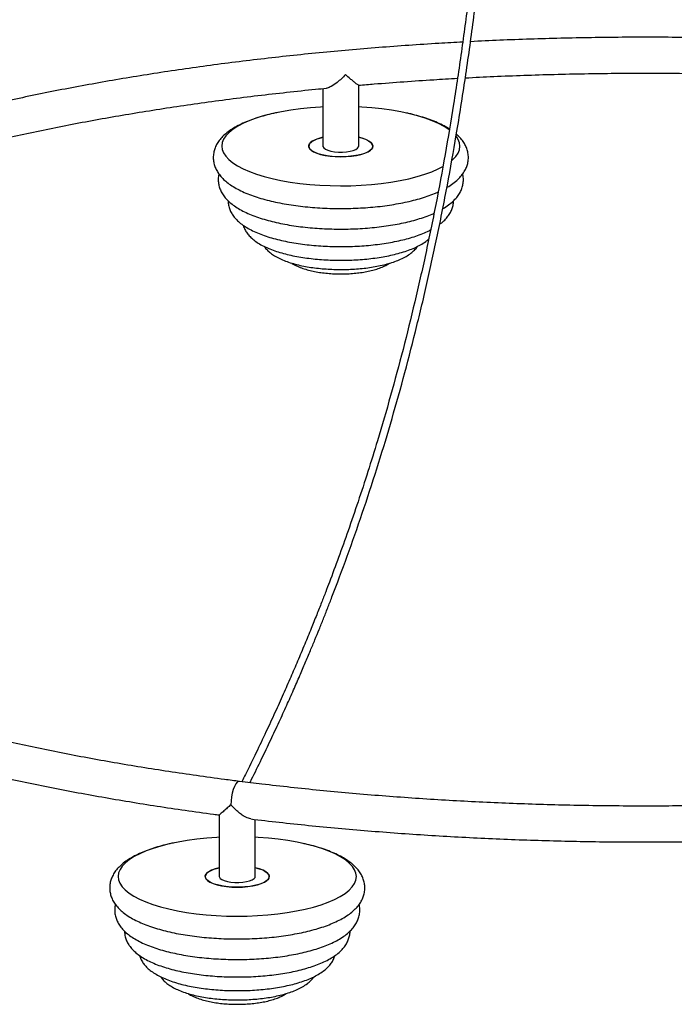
# Paper-space layout '_Dimétrica' of a CAD drawing. Header units: millimetres. Extents: x -788 to 211, y -444 to 934.
# Tile 2 of 7: x -533 to -277, y -440 to -56. Entities that reach past the tile are written whole.
import ezdxf

# ---------------------------------------------------------------- set-up
doc = ezdxf.new("R2010")
doc.units = ezdxf.units.MM

psp = doc.layouts.new('_Dimétrica')

# ---------------------------------------------------------------- linework, layer by layer
at = {"color": 7, "linetype": 'Continuous', "lineweight": 25}
for p, q in [((-414.45, -82.56), (-414.45, -105.03)), ((-400.45, -105.03), (-400.45, -81.2)), ((-454.84, -365.97), (-454.84, -390.03)), ((-440.84, -390.03), (-440.84, -367.76))]:
    psp.add_line(p, q, dxfattribs=at)
at = {"color": 7, "linetype": 'Continuous', "lineweight": 25, "flags": 128}
for points in [[(-414.45, -89.72), (-415.39, -89.77), (-419.34, -90.06), (-423.21, -90.46), (-426.96, -90.98), (-430.56, -91.6), (-433.98, -92.32), (-437.21, -93.14), (-440.2, -94.05), (-442.95, -95.04), (-445.42, -96.11), (-447.61, -97.25), (-449.49, -98.44), (-451.05, -99.69), (-452.28, -100.98), (-453.17, -102.3), (-453.71, -103.63), (-453.9, -104.98), (-453.73, -106.33), (-453.22, -107.67), (-452.35, -108.99), (-451.14, -110.28), (-449.6, -111.53), (-447.74, -112.73), (-445.57, -113.87), (-443.12, -114.95), (-440.39, -115.95), (-437.41, -116.86), (-434.2, -117.69), (-430.79, -118.41), (-427.2, -119.04), (-423.46, -119.56), (-419.6, -119.97), (-415.64, -120.27), (-411.63, -120.45), (-407.58, -120.51), (-403.53, -120.46), (-399.51, -120.28), (-395.55, -119.99), (-391.69, -119.59), (-387.94, -119.08), (-384.34, -118.46), (-380.92, -117.74), (-377.69, -116.92), (-374.7, -116.01), (-371.95, -115.01), (-369.48, -113.94), (-367.64, -113.01)], [(-365.03, -98.72), (-365.3, -98.52), (-367.16, -97.32), (-369.33, -96.18), (-371.78, -95.11), (-374.51, -94.11), (-377.49, -93.2), (-380.7, -92.37), (-384.11, -91.64), (-387.7, -91.01), (-391.44, -90.49), (-395.3, -90.08), (-399.25, -89.79), (-400.45, -89.72)], [(-414.45, -101.58), (-416.07, -102.01), (-417.48, -102.54), (-418.59, -103.14), (-419.39, -103.8), (-419.84, -104.49), (-419.94, -105.19), (-419.68, -105.89), (-419.06, -106.57), (-418.11, -107.2), (-416.86, -107.77), (-415.33, -108.26), (-413.58, -108.66), (-411.65, -108.95), (-409.6, -109.13), (-407.48, -109.19)], [(-400.45, -101.58), (-399.39, -101.84), (-397.89, -102.34), (-396.67, -102.92), (-395.75, -103.56), (-395.18, -104.24), (-394.95, -104.94), (-395.09, -105.65), (-395.58, -106.33), (-396.41, -106.98), (-397.56, -107.58), (-399, -108.1), (-400.68, -108.53), (-402.55, -108.86), (-404.56, -109.08), (-406.66, -109.19), (-408.78, -109.17), (-410.86, -109.04), (-412.84, -108.79), (-414.67, -108.43), (-416.29, -107.97), (-417.66, -107.43), (-418.73, -106.82), (-419.48, -106.16), (-419.88, -105.47), (-419.92, -104.76), (-419.61, -104.06), (-418.94, -103.39), (-417.95, -102.77), (-416.65, -102.21), (-415.09, -101.73), (-414.45, -101.58)], [(-407.48, -109.19), (-405.37, -109.14), (-403.32, -108.96), (-401.38, -108.67), (-399.62, -108.28), (-398.09, -107.79), (-396.82, -107.22), (-395.86, -106.59), (-395.24, -105.92), (-394.96, -105.22), (-395.05, -104.51), (-395.49, -103.82), (-396.27, -103.16), (-397.38, -102.56), (-398.77, -102.03), (-400.42, -101.58), (-400.45, -101.58)], [(-364.21, -110.68), (-363.85, -110.36), (-362.62, -109.08), (-361.73, -107.76), (-361.19, -106.42), (-361, -105.07), (-361.17, -103.72), (-361.68, -102.38), (-362.37, -101.3)], [(-414.45, -105.03), (-414.42, -105.23), (-414.11, -105.74), (-413.47, -106.22), (-412.52, -106.64), (-411.32, -106.97), (-409.92, -107.21)], [(-409.92, -107.21), (-408.41, -107.34), (-406.84, -107.35), (-405.3, -107.25), (-403.87, -107.03), (-402.62, -106.72), (-401.62, -106.32), (-400.9, -105.85), (-400.51, -105.35), (-400.45, -105.03)], [(-454.84, -374.72), (-455.78, -374.77), (-459.73, -375.06), (-463.6, -375.46), (-467.35, -375.98), (-470.95, -376.6), (-474.37, -377.32), (-477.6, -378.14), (-480.59, -379.05), (-483.34, -380.04), (-485.81, -381.11), (-488, -382.25), (-489.88, -383.44), (-491.44, -384.69), (-492.67, -385.98), (-493.56, -387.3), (-494.1, -388.63), (-494.29, -389.98), (-494.12, -391.33), (-493.61, -392.67), (-492.74, -393.99), (-491.53, -395.28), (-489.99, -396.53), (-488.13, -397.73), (-485.96, -398.87), (-483.51, -399.95), (-480.78, -400.94), (-477.8, -401.86), (-474.59, -402.68), (-471.18, -403.41), (-467.59, -404.04), (-463.85, -404.56), (-459.99, -404.97), (-456.04, -405.27), (-452.02, -405.45), (-447.97, -405.51), (-443.92, -405.46), (-439.9, -405.28), (-435.95, -404.99), (-432.08, -404.59), (-428.33, -404.08), (-424.73, -403.46), (-421.31, -402.74), (-418.08, -401.92), (-415.09, -401.01), (-412.34, -400.01), (-409.87, -398.94), (-407.68, -397.81), (-405.8, -396.61), (-404.24, -395.36), (-403.01, -394.08), (-402.12, -392.76), (-401.58, -391.42), (-401.39, -390.07), (-401.56, -388.72), (-402.07, -387.38), (-402.94, -386.06), (-404.15, -384.77), (-405.69, -383.52), (-407.55, -382.32), (-409.72, -381.18), (-412.17, -380.11), (-414.9, -379.11), (-417.88, -378.19), (-421.09, -377.37), (-424.5, -376.64), (-428.09, -376.01), (-431.83, -375.49), (-435.69, -375.08), (-439.64, -374.79), (-440.84, -374.72)], [(-454.84, -386.58), (-456.46, -387.01), (-457.87, -387.54), (-458.99, -388.14), (-459.78, -388.8), (-460.23, -389.49), (-460.33, -390.19), (-460.07, -390.89), (-459.45, -391.57), (-458.5, -392.2), (-457.25, -392.77), (-455.72, -393.26), (-453.97, -393.66), (-452.04, -393.95), (-449.99, -394.13), (-447.88, -394.19)], [(-440.84, -386.57), (-439.78, -386.84), (-438.28, -387.34), (-437.06, -387.92), (-436.14, -388.56), (-435.57, -389.24), (-435.34, -389.94), (-435.48, -390.65), (-435.97, -391.33), (-436.8, -391.98), (-437.95, -392.58), (-439.39, -393.1), (-441.07, -393.53), (-442.94, -393.86), (-444.95, -394.08), (-447.05, -394.19), (-449.17, -394.17), (-451.25, -394.04), (-453.24, -393.79), (-455.06, -393.43), (-456.68, -392.97), (-458.05, -392.43), (-459.12, -391.82), (-459.87, -391.16), (-460.27, -390.47), (-460.31, -389.76), (-460, -389.06), (-459.33, -388.39), (-458.34, -387.77), (-457.04, -387.21), (-455.48, -386.73), (-454.84, -386.58)], [(-447.88, -394.19), (-445.76, -394.14), (-443.71, -393.96), (-441.77, -393.67), (-440.01, -393.28), (-438.48, -392.79), (-437.21, -392.22), (-436.25, -391.59), (-435.63, -390.92), (-435.35, -390.22), (-435.44, -389.51), (-435.88, -388.82), (-436.66, -388.16), (-437.77, -387.56), (-439.17, -387.03), (-440.81, -386.58), (-440.84, -386.57)], [(-454.84, -390.03), (-454.82, -390.23), (-454.5, -390.74), (-453.86, -391.22), (-452.91, -391.64), (-451.71, -391.97), (-450.32, -392.21)], [(-450.32, -392.21), (-448.8, -392.34), (-447.23, -392.35), (-445.69, -392.25), (-444.27, -392.03), (-443.02, -391.72), (-442.01, -391.32), (-441.29, -390.85), (-440.91, -390.35), (-440.84, -390.03)]]:
    psp.add_lwpolyline(points, dxfattribs=at)
at = {"color": 8, "linetype": 'Continuous', "lineweight": 25, "flags": 128}
psp.add_lwpolyline([(-446.97, -352.91), (-447.29, -352.94), (-447.84, -353.26), (-448.39, -353.91), (-448.92, -354.86), (-449.39, -356.06), (-449.78, -357.45), (-450.07, -358.96), (-450.25, -360.52), (-450.32, -362.04)], dxfattribs=at)
at = {"color": 7, "linetype": 'Continuous', "lineweight": 25}
for points, knots in [([(-290.37, 744.91), (-290.38, 744.43), (-290.43, 740.75), (-290.64, 734.1), (-290.97, 725.32), (-291.36, 717.49), (-291.75, 710.62), (-292.23, 703.15), (-292.84, 694.69), (-293.63, 684.85), (-294.88, 670.93), (-296.73, 652.95), (-299.31, 631), (-302.15, 609.05), (-305.19, 587.13), (-308.36, 565.24), (-311.59, 543.36), (-314.95, 520.76), (-318.38, 497.43), (-321.78, 473.33), (-324.98, 449.21), (-327.88, 425.06), (-330.41, 400.92), (-332.6, 376.83), (-334.47, 352.8), (-336.08, 328.85), (-337.46, 304.99), (-338.77, 278.77), (-339.99, 250.19), (-341.16, 219.27), (-342.18, 190.17), (-343.15, 162.86), (-344.11, 137.29), (-345.19, 111.66), (-346.43, 85.95), (-347.9, 60.13), (-349.53, 36.05), (-351.29, 13.74), (-353.14, -6.75), (-355.26, -27.27), (-357.66, -47.79), (-360.38, -68.26), (-363.4, -88.45), (-366.73, -108.32), (-370.35, -127.81), (-374.3, -147.02), (-378.57, -165.9), (-383.15, -184.4), (-388, -202.46), (-392.61, -218.3), (-396.88, -232.03), (-400.69, -243.74), (-404.52, -254.92), (-408.25, -265.37), (-411.18, -273.26), (-413.4, -279.07), (-415.04, -283.32), (-416.94, -288.12), (-419.12, -293.55), (-421.6, -299.61), (-424.25, -305.92), (-427.06, -312.43), (-430, -319.11), (-433.22, -326.25), (-436.74, -333.86), (-440.58, -341.91), (-443.72, -348.37), (-445.6, -352.08), (-446.07, -353.02)], [0, 0, 0, 0, 0.001293, 0.009951, 0.017713, 0.024597, 0.030614, 0.035772, 0.04418, 0.05272, 0.061418, 0.080367, 0.099359, 0.118369, 0.137387, 0.156415, 0.175444, 0.194472, 0.2154, 0.236316, 0.25722, 0.278104, 0.298976, 0.319848, 0.340727, 0.361616, 0.382511, 0.403414, 0.430793, 0.458178, 0.485567, 0.508203, 0.530839, 0.553473, 0.576102, 0.598726, 0.621342, 0.639107, 0.656864, 0.674612, 0.692356, 0.710085, 0.727811, 0.745063, 0.762309, 0.77955, 0.796778, 0.81401, 0.83123, 0.848455, 0.86051, 0.872564, 0.884428, 0.895625, 0.906092, 0.910256, 0.914916, 0.920324, 0.926503, 0.933482, 0.941293, 0.948679, 0.95673, 0.965478, 0.974956, 0.985201, 0.996254, 1, 1, 1, 1]), ([(-442.91, -353.41), (-442.68, -352.97), (-441.15, -349.93), (-438.43, -344.35), (-434.85, -336.88), (-431.59, -329.88), (-428.62, -323.38), (-425.94, -317.37), (-423.53, -311.84), (-421.35, -306.74), (-419.38, -302.07), (-417.58, -297.72), (-415.9, -293.59), (-414.24, -289.45), (-412.57, -285.23), (-409.44, -277.17), (-404.88, -264.98), (-399.03, -248.3), (-393.41, -231.14), (-388.08, -213.61), (-383.05, -195.76), (-378.29, -177.45), (-373.83, -158.72), (-369.68, -139.63), (-365.85, -120.24), (-362.21, -99.82), (-358.81, -78.4), (-355.68, -56.04), (-352.94, -33.6), (-350.55, -11.15), (-348.48, 11.29), (-346.7, 33.67), (-344.98, 58.77), (-343.38, 86.54), (-341.94, 116.94), (-340.72, 147.23), (-339.61, 177.63), (-338.55, 208.19), (-337.43, 238.96), (-336.18, 269.81), (-334.7, 300.77), (-333.04, 329.67), (-331.2, 356.45), (-329.22, 381.09), (-326.92, 405.8), (-324.24, 430.54), (-321.03, 456.41), (-317.36, 483.37), (-313.31, 511.4), (-309.15, 539.41), (-305, 567.41), (-301.64, 590.77), (-299.09, 609.49), (-297.25, 623.53), (-295.51, 637.58), (-293.91, 651.46), (-292.75, 662.37), (-291.97, 670.27), (-291.49, 675.29), (-291.04, 680.18), (-290.6, 685.25), (-290.13, 690.91), (-289.62, 697.54), (-289.1, 704.97), (-288.59, 713.15), (-288.12, 722), (-287.72, 731.73), (-287.45, 739.48), (-287.39, 743.94), (-287.38, 744.92)], [0, 0, 0, 0, 0.00175, 0.012094, 0.021621, 0.03037, 0.038377, 0.045674, 0.052288, 0.058245, 0.063804, 0.068692, 0.073353, 0.078061, 0.082816, 0.087615, 0.105097, 0.122839, 0.140582, 0.15786, 0.17514, 0.192419, 0.209705, 0.226989, 0.244287, 0.261584, 0.280975, 0.300374, 0.319784, 0.33921, 0.358643, 0.378088, 0.397542, 0.424301, 0.451072, 0.477851, 0.504635, 0.531908, 0.559181, 0.586451, 0.613717, 0.640975, 0.662384, 0.683787, 0.705183, 0.726575, 0.747987, 0.772339, 0.796704, 0.821076, 0.845444, 0.869799, 0.881972, 0.894138, 0.906297, 0.918449, 0.930156, 0.934622, 0.938965, 0.943187, 0.947336, 0.952165, 0.957927, 0.964627, 0.971597, 0.979367, 0.987951, 0.997369, 1, 1, 1, 1]), ([(-359.93, -64.43), (-363.02, -64.6), (-370.05, -64.98), (-380.96, -65.7), (-392.67, -66.56), (-404.3, -67.53), (-415.85, -68.6), (-427.31, -69.78), (-438.68, -71.05), (-449.95, -72.42), (-461.11, -73.9), (-472.14, -75.47), (-483.06, -77.14), (-493.83, -78.91), (-504.47, -80.77), (-514.96, -82.73), (-525.3, -84.78), (-535.47, -86.92), (-545.48, -89.15), (-555.31, -91.47), (-564.95, -93.87), (-574.41, -96.37), (-583.68, -98.95), (-592.74, -101.61), (-601.59, -104.35), (-610.24, -107.17), (-618.66, -110.08), (-626.86, -113.06), (-634.83, -116.11), (-642.57, -119.24), (-650.06, -122.44), (-657.31, -125.72), (-664.31, -129.06), (-671.05, -132.47), (-677.54, -135.95), (-683.76, -139.5), (-689.71, -143.11), (-695.39, -146.78), (-700.79, -150.51), (-705.91, -154.31), (-710.74, -158.16), (-715.28, -162.07), (-719.52, -166.04), (-723.46, -170.06), (-727.09, -174.13), (-730.06, -177.76), (-731.69, -180.06), (-732.33, -180.97)], [0, 0, 0, 0, 0.017533, 0.039921, 0.06231, 0.0847, 0.107092, 0.129486, 0.151882, 0.174281, 0.196682, 0.219087, 0.241494, 0.263906, 0.286321, 0.30874, 0.331164, 0.353593, 0.376028, 0.398469, 0.420916, 0.44337, 0.465832, 0.488301, 0.51078, 0.533269, 0.555767, 0.578277, 0.600799, 0.623333, 0.645881, 0.668443, 0.69102, 0.713613, 0.736222, 0.758847, 0.781487, 0.804143, 0.826811, 0.849489, 0.872172, 0.894852, 0.917518, 0.940157, 0.962753, 0.985286, 1, 1, 1, 1]), ([(-134.64, -71.57), (-137.91, -71.18), (-144.95, -70.34), (-155.88, -69.18), (-167.39, -68.05), (-178.98, -67.03), (-190.65, -66.11), (-202.39, -65.3), (-214.18, -64.59), (-226.03, -63.98), (-237.92, -63.48), (-249.84, -63.09), (-261.79, -62.8), (-273.76, -62.61), (-285.74, -62.53), (-297.72, -62.56), (-309.7, -62.69), (-321.66, -62.93), (-333.6, -63.27), (-345.35, -63.71), (-353.1, -64.08), (-356.9, -64.27)], [0, 0, 0, 0, 0.046152, 0.099285, 0.152412, 0.205534, 0.258651, 0.311764, 0.364874, 0.417981, 0.471085, 0.524188, 0.577288, 0.630388, 0.683487, 0.736585, 0.789684, 0.842783, 0.895883, 0.948984, 1, 1, 1, 1]), ([(-358.88, -78.39), (-355.19, -78.2), (-347.59, -77.82), (-336.02, -77.36), (-324.21, -77), (-312.37, -76.74), (-300.52, -76.58), (-288.65, -76.53), (-276.79, -76.58), (-264.93, -76.74), (-253.09, -77), (-241.28, -77.37), (-229.5, -77.84), (-217.77, -78.41), (-206.08, -79.09), (-194.45, -79.87), (-182.89, -80.76), (-171.41, -81.74), (-160.01, -82.83), (-148.71, -84.02), (-140.91, -84.89), (-136.91, -85.39), (-136.6, -85.43)], [0, 0, 0, 0, 0.0496366, 0.1021966, 0.1547586, 0.2073223, 0.2598871, 0.3124527, 0.3650187, 0.4175844, 0.4701495, 0.5227135, 0.575276, 0.6278364, 0.6803944, 0.7329495, 0.7855012, 0.8380491, 0.8905925, 0.9431309, 0.9956639, 1, 1, 1, 1]), ([(-405.6, -77.11), (-405.61, -77.11), (-406.12, -77.67), (-407.2, -78.75), (-409.09, -80.4), (-410.98, -81.68), (-412.44, -82.37), (-412.95, -82.37), (-413.06, -82.36)], [0, 0, 0, 0, 0.001559, 0.212661, 0.429954, 0.724063, 0.942102, 1, 1, 1, 1]), ([(-400.51, -81.24), (-400.57, -81.23), (-400.74, -81.19), (-401.55, -80.58), (-402.64, -79.69), (-403.93, -78.59), (-404.96, -77.68), (-405.6, -77.11), (-405.6, -77.11)], [0, 0, 0, 0, 0.1342938, 0.3866006, 0.5603675, 0.7390342, 0.998445, 1, 1, 1, 1]), ([(-400.5, -81.28), (-398.47, -81.11), (-392.62, -80.6), (-382.85, -79.87), (-372.04, -79.13), (-365.06, -78.74), (-361.98, -78.56)], [0, 0, 0, 0, 0.160011, 0.461037, 0.762086, 1, 1, 1, 1]), ([(-632.91, -130.46), (-632.28, -130.2), (-629.19, -128.93), (-623.4, -126.72), (-615.55, -123.83), (-607.44, -121.01), (-599.1, -118.25), (-590.54, -115.57), (-581.77, -112.97), (-572.78, -110.43), (-563.58, -107.98), (-554.19, -105.61), (-544.6, -103.31), (-534.83, -101.11), (-524.88, -98.98), (-514.77, -96.95), (-504.49, -95), (-494.05, -93.15), (-483.47, -91.39), (-472.74, -89.72), (-461.89, -88.14), (-450.9, -86.66), (-439.81, -85.28), (-428.6, -84), (-419.67, -83.05), (-414.46, -82.56), (-413.05, -82.43)], [0, 0, 0, 0, 0.011411, 0.055415, 0.099445, 0.143501, 0.18758, 0.231681, 0.275802, 0.319942, 0.3641, 0.408274, 0.452464, 0.496667, 0.540883, 0.585111, 0.62935, 0.673599, 0.717857, 0.762123, 0.806398, 0.850679, 0.894967, 0.939261, 0.98356, 1, 1, 1, 1]), ([(-432.28, -91.95), (-432.49, -91.99), (-433.86, -92.25), (-436.22, -92.84), (-439.35, -93.72), (-442.28, -94.7), (-445.02, -95.79), (-447.56, -97), (-449.88, -98.34), (-451.89, -99.77), (-453.57, -101.27), (-454.89, -102.8), (-455.91, -104.38), (-456.64, -106), (-457.1, -107.72), (-457.26, -109.49), (-457.09, -111.29), (-456.62, -113), (-455.86, -114.63), (-454.84, -116.19), (-453.53, -117.69), (-451.91, -119.14), (-449.96, -120.53), (-447.69, -121.85), (-445.16, -123.07), (-442.39, -124.19), (-439.42, -125.19), (-436.28, -126.08), (-432.97, -126.86), (-429.52, -127.55), (-425.94, -128.12), (-422.26, -128.59), (-418.49, -128.96), (-414.66, -129.21), (-411.01, -129.35), (-407.96, -129.39), (-404.92, -129.37), (-401.65, -129.28), (-397.8, -129.06), (-394.01, -128.74), (-390.3, -128.31), (-386.7, -127.77), (-383.22, -127.13), (-379.88, -126.39), (-376.7, -125.55), (-373.71, -124.6), (-371.29, -123.73), (-369.97, -123.12), (-369.51, -122.91)], [0, 0, 0, 0, 0.004364, 0.027958, 0.051697, 0.075625, 0.099795, 0.124265, 0.149084, 0.174227, 0.196791, 0.217913, 0.237553, 0.256035, 0.273774, 0.292667, 0.311039, 0.329298, 0.347889, 0.367315, 0.388024, 0.410285, 0.433979, 0.458549, 0.483301, 0.507832, 0.532081, 0.556077, 0.579866, 0.603495, 0.627001, 0.650413, 0.673757, 0.697052, 0.720316, 0.739395, 0.75164, 0.774879, 0.798133, 0.821411, 0.844727, 0.868098, 0.891546, 0.915094, 0.938774, 0.962626, 0.986698, 1, 1, 1, 1]), ([(-365.12, -98.35), (-365.6, -98.05), (-366.8, -97.28), (-369.02, -96.18), (-371.72, -95.04), (-374.64, -94.01), (-377.74, -93.09), (-380.09, -92.48), (-381.44, -92.2), (-381.65, -92.16)], [0, 0, 0, 0, 0.113659, 0.288121, 0.46137, 0.632661, 0.802086, 0.969964, 1, 1, 1, 1]), ([(-366.1, -121.19), (-366.04, -121.16), (-365.16, -120.69), (-363.7, -119.67), (-361.85, -118.17), (-360.39, -116.6), (-359.27, -115.04), (-358.45, -113.43), (-357.9, -111.72), (-357.65, -109.94), (-357.73, -108.13), (-358.12, -106.39), (-358.8, -104.74), (-359.75, -103.17), (-360.93, -101.69), (-361.89, -100.81), (-362.38, -100.37)], [0, 0, 0, 0, 0.007182, 0.10192, 0.197287, 0.279012, 0.35498, 0.426113, 0.493944, 0.566382, 0.636295, 0.705395, 0.775205, 0.847661, 0.92454, 1, 1, 1, 1]), ([(-454.96, -115.93), (-455.01, -116.11), (-455.22, -116.86), (-455.29, -118.26), (-455.12, -120.02), (-454.63, -121.71), (-453.87, -123.31), (-452.84, -124.84), (-451.52, -126.31), (-449.89, -127.73), (-447.93, -129.09), (-445.66, -130.38), (-443.13, -131.56), (-440.36, -132.63), (-437.41, -133.59), (-434.28, -134.44), (-431, -135.19), (-427.58, -135.82), (-424.04, -136.36), (-420.4, -136.78), (-416.68, -137.1), (-412.9, -137.31), (-409.86, -137.39), (-407.41, -137.41), (-404.97, -137.39), (-401.76, -137.3), (-398, -137.08), (-394.29, -136.76), (-390.67, -136.33), (-387.15, -135.79), (-383.75, -135.15), (-380.5, -134.41), (-377.41, -133.57), (-374.51, -132.61), (-372.41, -131.83), (-371.35, -131.33), (-371.12, -131.22)], [0, 0, 0, 0, 0.008211, 0.034442, 0.059958, 0.085326, 0.111192, 0.138274, 0.167215, 0.1984, 0.231635, 0.266077, 0.300695, 0.334964, 0.36882, 0.402312, 0.435514, 0.468492, 0.501301, 0.533983, 0.566573, 0.599099, 0.631587, 0.644506, 0.661613, 0.694078, 0.726565, 0.759088, 0.791671, 0.824338, 0.857123, 0.890063, 0.923209, 0.956622, 0.990381, 1, 1, 1, 1]), ([(-367.74, -129.49), (-367.49, -129.35), (-366.45, -128.77), (-364.95, -127.67), (-363.27, -126.21), (-361.95, -124.7), (-360.93, -123.15), (-360.21, -121.54), (-359.75, -119.85), (-359.61, -118.1), (-359.69, -116.74), (-359.9, -116.04), (-359.94, -115.9)], [0, 0, 0, 0, 0.045773, 0.190396, 0.320139, 0.441267, 0.553628, 0.659216, 0.760504, 0.868448, 0.973338, 1, 1, 1, 1]), ([(-451.38, -126.37), (-451.38, -126.67), (-451.39, -127.53), (-451.07, -128.94), (-450.45, -130.53), (-449.56, -132.04), (-448.4, -133.48), (-446.94, -134.87), (-445.16, -136.21), (-443.06, -137.47), (-440.66, -138.64), (-438.03, -139.7), (-435.21, -140.64), (-432.22, -141.47), (-429.07, -142.19), (-425.78, -142.8), (-422.38, -143.31), (-418.88, -143.7), (-415.31, -143.99), (-411.75, -144.17), (-409.16, -144.23), (-407.14, -144.23), (-405.07, -144.22), (-402, -144.13), (-398.39, -143.91), (-394.85, -143.58), (-391.4, -143.15), (-388.05, -142.61), (-384.83, -141.97), (-381.76, -141.23), (-378.85, -140.38), (-376.13, -139.41), (-373.99, -138.53), (-372.84, -137.93), (-372.46, -137.72)], [0, 0, 0, 0, 0.013588, 0.040065, 0.066665, 0.094194, 0.123429, 0.15501, 0.189119, 0.22512, 0.261827, 0.298224, 0.334133, 0.369594, 0.404696, 0.439522, 0.474143, 0.508613, 0.542975, 0.577264, 0.609701, 0.615894, 0.633932, 0.66816, 0.702416, 0.736718, 0.771096, 0.805583, 0.840222, 0.875065, 0.91018, 0.945652, 0.981589, 1, 1, 1, 1]), ([(-368.94, -135.57), (-368.37, -135.13), (-367.27, -134.28), (-365.94, -132.84), (-364.88, -131.34), (-364.11, -129.79), (-363.64, -128.14), (-363.43, -126.96), (-363.48, -126.35), (-363.48, -126.33)], [0, 0, 0, 0, 0.188005, 0.367819, 0.53366, 0.688617, 0.836583, 0.994742, 1, 1, 1, 1]), ([(-445.5, -135.9), (-445.45, -136.09), (-445.27, -136.81), (-444.68, -137.98), (-443.74, -139.39), (-442.52, -140.72), (-440.99, -142.01), (-439.15, -143.23), (-436.99, -144.37), (-434.56, -145.4), (-431.93, -146.31), (-429.13, -147.11), (-426.17, -147.79), (-423.09, -148.36), (-419.9, -148.82), (-416.62, -149.18), (-413.27, -149.42), (-410.23, -149.54), (-407.72, -149.57), (-405.22, -149.55), (-402.36, -149.46), (-399.01, -149.24), (-395.72, -148.91), (-392.52, -148.48), (-389.44, -147.94), (-386.49, -147.29), (-383.69, -146.53), (-381.05, -145.67), (-378.59, -144.68), (-376.33, -143.55), (-374.53, -142.47), (-373.57, -141.67), (-373.21, -141.37)], [0, 0, 0, 0, 0.009527, 0.036779, 0.065259, 0.095839, 0.12921, 0.165406, 0.203385, 0.241566, 0.279197, 0.316238, 0.352799, 0.388998, 0.424932, 0.460676, 0.496291, 0.531823, 0.556026, 0.574726, 0.610206, 0.645722, 0.681304, 0.716992, 0.752839, 0.788907, 0.825278, 0.86206, 0.899392, 0.937435, 0.976289, 1, 1, 1, 1]), ([(-437.32, -144.15), (-437.22, -144.3), (-436.83, -144.93), (-435.9, -145.89), (-434.52, -147.06), (-432.8, -148.17), (-430.77, -149.19), (-428.47, -150.11), (-425.97, -150.9), (-423.33, -151.57), (-420.56, -152.11), (-417.68, -152.55), (-414.71, -152.87), (-411.69, -153.08), (-409.28, -153.16), (-407.36, -153.17), (-405.43, -153.16), (-402.86, -153.06), (-399.85, -152.84), (-396.91, -152.51), (-394.07, -152.07), (-391.35, -151.52), (-388.77, -150.85), (-386.33, -150.07), (-384.06, -149.16), (-381.96, -148.09), (-380.17, -146.92), (-378.74, -145.62), (-377.88, -144.71), (-377.57, -144.17), (-377.54, -144.12)], [0, 0, 0, 0, 0.010658, 0.043076, 0.078725, 0.118118, 0.160283, 0.202921, 0.244765, 0.285784, 0.326168, 0.366099, 0.405718, 0.445132, 0.484425, 0.498462, 0.519149, 0.558385, 0.597683, 0.637096, 0.676702, 0.716599, 0.756914, 0.797824, 0.839562, 0.882404, 0.926474, 0.963364, 0.996568, 1, 1, 1, 1]), ([(-426.57, -150.68), (-426.53, -150.71), (-426, -151.11), (-424.77, -151.74), (-422.83, -152.58), (-420.64, -153.28), (-418.3, -153.85), (-415.85, -154.29), (-413.33, -154.61), (-410.79, -154.81), (-408.84, -154.88), (-407.3, -154.89), (-405.72, -154.87), (-403.53, -154.78), (-400.98, -154.55), (-398.5, -154.21), (-396.13, -153.75), (-393.87, -153.17), (-391.75, -152.45), (-389.91, -151.66), (-388.87, -151), (-388.41, -150.71)], [0, 0, 0, 0, 0.004332, 0.062744, 0.126157, 0.189456, 0.250923, 0.310897, 0.369871, 0.428224, 0.48309, 0.500047, 0.530582, 0.58846, 0.646516, 0.704932, 0.763969, 0.823988, 0.885509, 0.949273, 1, 1, 1, 1]), ([(-446.97, -352.91), (-448.91, -352.66), (-454.54, -351.95), (-463.76, -350.68), (-474.6, -349.09), (-485.3, -347.41), (-495.87, -345.63), (-506.28, -343.76), (-516.53, -341.79), (-526.63, -339.74), (-536.55, -337.61), (-546.29, -335.38), (-555.85, -333.07), (-565.21, -330.69), (-574.37, -328.22), (-583.33, -325.67), (-592.08, -323.05), (-600.6, -320.35), (-608.9, -317.58), (-616.97, -314.75), (-624.8, -311.85), (-632.39, -308.88), (-639.73, -305.85), (-646.81, -302.77), (-653.64, -299.63), (-660.2, -296.44), (-666.49, -293.2), (-672.51, -289.91), (-678.24, -286.58), (-683.7, -283.22), (-688.87, -279.82), (-693.76, -276.38), (-698.35, -272.92), (-702.65, -269.44), (-706.65, -265.94), (-710.36, -262.42), (-713.77, -258.89), (-716.88, -255.35), (-719.7, -251.8), (-722.22, -248.25), (-724.44, -244.7), (-726.34, -241.23), (-727.35, -238.96), (-727.83, -237.86)], [0, 0, 0, 0, 0.013086, 0.037944, 0.062799, 0.087651, 0.112498, 0.13734, 0.162177, 0.187009, 0.211835, 0.236654, 0.261466, 0.286271, 0.311067, 0.335855, 0.360633, 0.3854, 0.410156, 0.4349, 0.459632, 0.484349, 0.509052, 0.533739, 0.558409, 0.583062, 0.607697, 0.632314, 0.656912, 0.681492, 0.706054, 0.7306, 0.755134, 0.779659, 0.804182, 0.828708, 0.85325, 0.87782, 0.90244, 0.927133, 0.951929, 0.976865, 1, 1, 1, 1]), ([(-664.67, -309.79), (-663.73, -310.26), (-660.52, -311.87), (-654.78, -314.53), (-647.45, -317.78), (-639.86, -320.96), (-632.03, -324.07), (-623.97, -327.1), (-615.69, -330.05), (-607.18, -332.93), (-598.46, -335.73), (-589.52, -338.44), (-580.38, -341.08), (-571.04, -343.63), (-561.51, -346.09), (-551.79, -348.47), (-541.89, -350.76), (-531.82, -352.96), (-521.59, -355.06), (-511.19, -357.08), (-500.65, -359), (-489.95, -360.83), (-479.12, -362.56), (-468.16, -364.19), (-460.04, -365.34), (-455.55, -365.92), (-454.79, -366.01)], [0, 0, 0, 0, 0.01843, 0.062865, 0.10727, 0.151646, 0.195995, 0.240316, 0.284613, 0.328887, 0.373138, 0.417369, 0.461581, 0.505776, 0.549954, 0.594117, 0.638266, 0.682403, 0.726527, 0.770641, 0.814745, 0.85884, 0.902926, 0.947004, 0.991075, 1, 1, 1, 1]), ([(-8.74, -329.71), (-9.99, -330.05), (-14.28, -331.21), (-21.83, -333.12), (-31.38, -335.43), (-41.12, -337.65), (-51.04, -339.78), (-61.13, -341.83), (-71.39, -343.79), (-81.8, -345.66), (-92.36, -347.44), (-103.07, -349.12), (-113.9, -350.71), (-124.86, -352.2), (-135.94, -353.6), (-147.13, -354.9), (-158.42, -356.1), (-169.81, -357.2), (-181.28, -358.2), (-192.83, -359.1), (-204.44, -359.89), (-216.12, -360.59), (-227.85, -361.18), (-239.62, -361.66), (-251.43, -362.04), (-263.27, -362.32), (-275.12, -362.49), (-286.99, -362.56), (-298.85, -362.52), (-310.71, -362.38), (-322.55, -362.14), (-334.37, -361.79), (-346.15, -361.33), (-357.9, -360.77), (-369.59, -360.11), (-381.23, -359.34), (-392.8, -358.48), (-404.29, -357.51), (-415.71, -356.44), (-427.03, -355.26), (-437.45, -354.09), (-444.06, -353.27), (-446.97, -352.91)], [0, 0, 0, 0, 0.010407, 0.035853, 0.061307, 0.08677, 0.112239, 0.137716, 0.163199, 0.188688, 0.214183, 0.239682, 0.265186, 0.290694, 0.316206, 0.341721, 0.36724, 0.392761, 0.418285, 0.443811, 0.469339, 0.494869, 0.5204, 0.545932, 0.571466, 0.597, 0.622536, 0.648071, 0.673607, 0.699142, 0.724677, 0.750212, 0.775746, 0.801279, 0.826811, 0.852342, 0.877871, 0.903398, 0.928923, 0.954446, 0.979966, 1, 1, 1, 1]), ([(-450.32, -362.04), (-450.32, -362.04), (-450.82, -362.48), (-451.78, -363.32), (-453.23, -364.59), (-454.32, -365.55), (-454.87, -366.03), (-454.8, -365.98), (-454.79, -365.97)], [0, 0, 0, 0, 0.001564, 0.208801, 0.4221, 0.71916, 0.938778, 1, 1, 1, 1]), ([(-442.57, -367.53), (-442.88, -367.48), (-443.77, -367.32), (-445.31, -366.47), (-446.93, -365.3), (-448.56, -363.9), (-449.68, -362.76), (-450.31, -362.04), (-450.32, -362.04)], [0, 0, 0, 0, 0.133857, 0.386483, 0.558588, 0.735562, 0.99844, 1, 1, 1, 1]), ([(-442.57, -367.56), (-438.88, -367.99), (-431.41, -368.87), (-420.05, -370.07), (-408.53, -371.18), (-396.92, -372.19), (-385.24, -373.09), (-373.5, -373.89), (-361.7, -374.59), (-349.84, -375.18), (-337.95, -375.67), (-326.02, -376.05), (-314.07, -376.33), (-302.09, -376.5), (-290.11, -376.56), (-278.13, -376.52), (-266.16, -376.37), (-254.2, -376.12), (-242.26, -375.76), (-230.36, -375.3), (-218.5, -374.73), (-206.68, -374.06), (-194.93, -373.28), (-184.61, -372.52), (-178.24, -371.97), (-175.74, -371.75)], [0, 0, 0, 0, 0.043346, 0.087562, 0.131774, 0.175981, 0.220185, 0.264386, 0.308584, 0.352779, 0.396973, 0.441164, 0.485355, 0.529544, 0.573733, 0.617922, 0.662111, 0.7063, 0.75049, 0.794681, 0.838874, 0.883068, 0.927265, 0.971464, 1, 1, 1, 1]), ([(-472.67, -376.95), (-472.89, -376.99), (-474.25, -377.25), (-476.61, -377.84), (-479.74, -378.71), (-482.67, -379.7), (-485.41, -380.79), (-487.95, -382), (-490.27, -383.34), (-492.28, -384.77), (-493.96, -386.27), (-495.28, -387.8), (-496.3, -389.38), (-497.03, -391), (-497.49, -392.72), (-497.65, -394.49), (-497.48, -396.29), (-497.01, -398), (-496.26, -399.63), (-495.23, -401.19), (-493.92, -402.69), (-492.3, -404.14), (-490.35, -405.53), (-488.08, -406.85), (-485.55, -408.07), (-482.78, -409.18), (-479.81, -410.18), (-476.67, -411.08), (-473.36, -411.86), (-469.91, -412.54), (-466.34, -413.12), (-462.65, -413.59), (-458.88, -413.96), (-455.05, -414.21), (-451.4, -414.35), (-449.04, -414.37), (-447.97, -414.38)], [0, 0, 0, 0, 0.0059022, 0.0378118, 0.0699184, 0.10228, 0.1349681, 0.1680631, 0.2016296, 0.2356343, 0.2661512, 0.2947175, 0.3212803, 0.3462759, 0.3702669, 0.3958198, 0.4206672, 0.4453615, 0.4705047, 0.496778, 0.5247859, 0.554892, 0.5869376, 0.620168, 0.653644, 0.6868206, 0.7196167, 0.7520697, 0.784244, 0.8162008, 0.847991, 0.8796555, 0.9112272, 0.9427329, 0.9741953, 1, 1, 1, 1]), ([(-447.97, -414.38), (-447.29, -414.38), (-445.31, -414.37), (-442.04, -414.28), (-438.19, -414.06), (-434.4, -413.74), (-430.69, -413.31), (-427.09, -412.77), (-423.61, -412.13), (-420.27, -411.39), (-417.09, -410.55), (-414.09, -409.61), (-411.27, -408.55), (-408.66, -407.39), (-406.25, -406.1), (-404.08, -404.68), (-402.25, -403.17), (-400.78, -401.6), (-399.66, -400.04), (-398.84, -398.43), (-398.29, -396.72), (-398.04, -394.94), (-398.12, -393.13), (-398.51, -391.39), (-399.19, -389.74), (-400.14, -388.16), (-401.36, -386.65), (-402.9, -385.18), (-404.76, -383.77), (-406.94, -382.43), (-409.4, -381.18), (-412.12, -380.04), (-415.03, -379), (-418.13, -378.09), (-420.48, -377.48), (-421.83, -377.2), (-422.04, -377.16)], [0, 0, 0, 0, 0.0166784, 0.0483318, 0.0800052, 0.1117108, 0.1434688, 0.1753026, 0.2072399, 0.2393144, 0.2715686, 0.3040562, 0.336844, 0.3700109, 0.4036335, 0.4377313, 0.4720557, 0.50147, 0.5288123, 0.5544146, 0.5788282, 0.6048999, 0.6300629, 0.6549333, 0.6800592, 0.7061374, 0.7338076, 0.7635296, 0.7953156, 0.8285471, 0.8622949, 0.895808, 0.9289424, 0.9617157, 0.99419, 1, 1, 1, 1]), ([(-495.35, -400.93), (-495.4, -401.11), (-495.61, -401.86), (-495.68, -403.26), (-495.51, -405.02), (-495.02, -406.71), (-494.26, -408.31), (-493.23, -409.84), (-491.91, -411.31), (-490.28, -412.73), (-488.32, -414.09), (-486.06, -415.38), (-483.52, -416.56), (-480.75, -417.63), (-477.8, -418.59), (-474.67, -419.44), (-471.39, -420.18), (-467.97, -420.82), (-464.43, -421.36), (-460.79, -421.78), (-457.07, -422.1), (-453.29, -422.31), (-450.25, -422.39), (-447.8, -422.41), (-445.36, -422.39), (-442.15, -422.3), (-438.39, -422.08), (-434.68, -421.76), (-431.06, -421.33), (-427.54, -420.79), (-424.14, -420.15), (-420.89, -419.41), (-417.81, -418.57), (-414.89, -417.62), (-412.17, -416.56), (-409.64, -415.39), (-407.33, -414.08), (-405.33, -412.68), (-403.66, -411.21), (-402.34, -409.7), (-401.33, -408.15), (-400.6, -406.54), (-400.14, -404.85), (-400, -403.1), (-400.08, -401.74), (-400.29, -401.04), (-400.33, -400.9)], [0, 0, 0, 0, 0.006357, 0.026667, 0.046423, 0.066065, 0.086092, 0.107061, 0.129469, 0.153614, 0.179347, 0.206014, 0.232818, 0.259351, 0.285564, 0.311496, 0.337203, 0.362737, 0.388139, 0.413444, 0.438677, 0.463861, 0.489015, 0.499018, 0.512263, 0.5374, 0.562553, 0.587735, 0.612962, 0.638255, 0.663639, 0.689144, 0.714807, 0.740678, 0.766816, 0.793292, 0.820165, 0.847421, 0.871873, 0.894701, 0.915876, 0.935776, 0.954864, 0.975208, 0.994975, 1, 1, 1, 1]), ([(-491.77, -411.37), (-491.77, -411.67), (-491.78, -412.53), (-491.46, -413.94), (-490.85, -415.53), (-489.95, -417.04), (-488.79, -418.48), (-487.33, -419.87), (-485.55, -421.2), (-483.45, -422.47), (-481.06, -423.64), (-478.43, -424.69), (-475.6, -425.64), (-472.61, -426.47), (-469.46, -427.19), (-466.17, -427.8), (-462.77, -428.3), (-459.27, -428.7), (-455.7, -428.99), (-452.14, -429.17), (-449.55, -429.23), (-447.53, -429.23), (-445.46, -429.22), (-442.39, -429.13), (-438.79, -428.91), (-435.24, -428.58), (-431.79, -428.15), (-428.44, -427.61), (-425.22, -426.97), (-422.15, -426.23), (-419.25, -425.37), (-416.52, -424.42), (-413.97, -423.34), (-411.63, -422.14), (-409.51, -420.78), (-407.74, -419.34), (-406.33, -417.84), (-405.27, -416.34), (-404.5, -414.79), (-404.03, -413.14), (-403.82, -411.96), (-403.87, -411.35), (-403.87, -411.33)], [0, 0, 0, 0, 0.011006, 0.032451, 0.053997, 0.076295, 0.099975, 0.125555, 0.153182, 0.182342, 0.212074, 0.241555, 0.270641, 0.299363, 0.327795, 0.356003, 0.384045, 0.411965, 0.439797, 0.467571, 0.493844, 0.49886, 0.513471, 0.541195, 0.568942, 0.596726, 0.624571, 0.652505, 0.680561, 0.708783, 0.737225, 0.765957, 0.795065, 0.824641, 0.854728, 0.885089, 0.910536, 0.934005, 0.955934, 0.976874, 0.999256, 1, 1, 1, 1]), ([(-485.89, -420.9), (-485.84, -421.09), (-485.67, -421.81), (-485.07, -422.98), (-484.13, -424.39), (-482.91, -425.72), (-481.38, -427.01), (-479.54, -428.23), (-477.38, -429.37), (-474.95, -430.4), (-472.32, -431.31), (-469.52, -432.11), (-466.56, -432.79), (-463.48, -433.36), (-460.29, -433.82), (-457.01, -434.18), (-453.66, -434.42), (-450.62, -434.54), (-448.12, -434.57), (-445.61, -434.55), (-442.75, -434.46), (-439.4, -434.24), (-436.11, -433.91), (-432.91, -433.48), (-429.83, -432.93), (-426.88, -432.29), (-424.08, -431.53), (-421.44, -430.66), (-418.99, -429.68), (-416.72, -428.56), (-414.73, -427.33), (-413.07, -426), (-411.75, -424.64), (-410.74, -423.2), (-410.08, -421.96), (-409.87, -421.17), (-409.8, -420.91)], [0, 0, 0, 0, 0.0085524, 0.0330165, 0.0585834, 0.0860348, 0.1159923, 0.1484855, 0.1825799, 0.2168552, 0.2506363, 0.2838887, 0.3167098, 0.3492055, 0.3814633, 0.4135513, 0.4455225, 0.47742, 0.499147, 0.5159347, 0.5477849, 0.5796682, 0.6116098, 0.6436477, 0.6758273, 0.7082056, 0.740856, 0.7738757, 0.8073892, 0.8415399, 0.8764194, 0.9079334, 0.9369511, 0.9634951, 0.9882297, 1, 1, 1, 1]), ([(-477.71, -429.15), (-477.61, -429.3), (-477.22, -429.93), (-476.29, -430.89), (-474.91, -432.06), (-473.19, -433.17), (-471.16, -434.19), (-468.86, -435.11), (-466.36, -435.9), (-463.72, -436.57), (-460.95, -437.11), (-458.07, -437.55), (-455.1, -437.87), (-452.08, -438.08), (-449.67, -438.16), (-447.75, -438.17), (-445.82, -438.15), (-443.25, -438.06), (-440.24, -437.84), (-437.31, -437.51), (-434.46, -437.07), (-431.74, -436.51), (-429.16, -435.85), (-426.72, -435.07), (-424.45, -434.16), (-422.36, -433.09), (-420.56, -431.91), (-419.13, -430.62), (-418.27, -429.71), (-417.96, -429.17), (-417.93, -429.11)], [0, 0, 0, 0, 0.010658, 0.043076, 0.078725, 0.118118, 0.160283, 0.202921, 0.244765, 0.285784, 0.326168, 0.366099, 0.405718, 0.445132, 0.484425, 0.498462, 0.519149, 0.558385, 0.597683, 0.637096, 0.676702, 0.716599, 0.756914, 0.797824, 0.839562, 0.882404, 0.926474, 0.963364, 0.996568, 1, 1, 1, 1]), ([(-466.96, -435.68), (-466.93, -435.71), (-466.39, -436.11), (-465.16, -436.74), (-463.22, -437.58), (-461.03, -438.28), (-458.69, -438.85), (-456.24, -439.29), (-453.72, -439.61), (-451.18, -439.81), (-449.23, -439.88), (-447.69, -439.89), (-446.11, -439.87), (-443.92, -439.78), (-441.37, -439.55), (-438.89, -439.21), (-436.52, -438.75), (-434.26, -438.17), (-432.14, -437.45), (-430.3, -436.66), (-429.26, -436), (-428.8, -435.71)], [0, 0, 0, 0, 0.004332, 0.062744, 0.126157, 0.189456, 0.250923, 0.310897, 0.369871, 0.428224, 0.48309, 0.500047, 0.530582, 0.58846, 0.646516, 0.704932, 0.763969, 0.823988, 0.885509, 0.949273, 1, 1, 1, 1])]:
    psp.add_open_spline(points, degree=3, knots=knots, dxfattribs=at)

doc.saveas('drawing.dxf')
